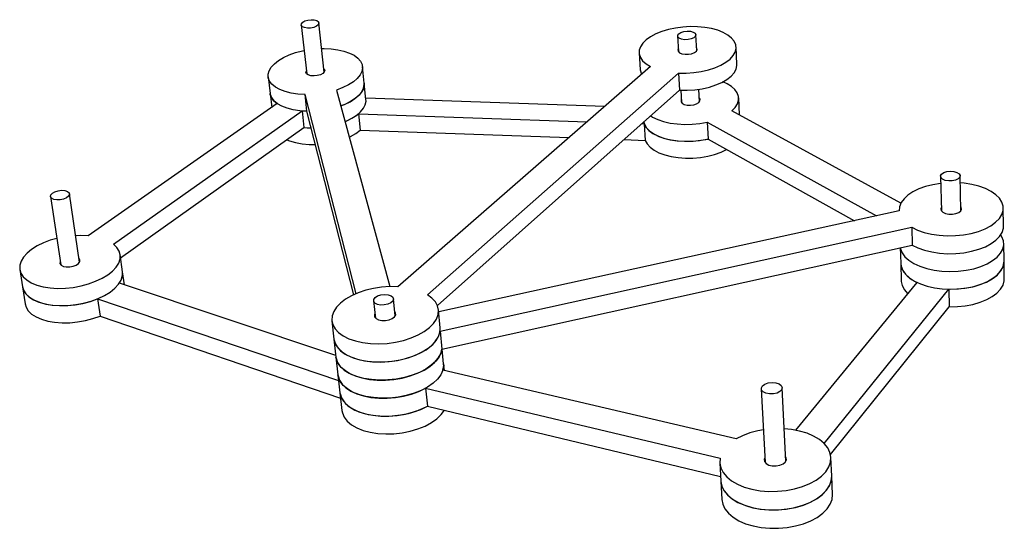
# Model space of a CAD drawing. Extents: x 467 to 718, y 525 to 654.
import ezdxf

# ---------------------------------------------------------------- set-up
doc = ezdxf.new("R2010")
doc.units = 0
doc.layers.get('0').update_dxf_attribs({"linetype": 'CONTINUOUS'})

msp = doc.modelspace()

# ---------------------------------------------------------------- linework, layer by layer
at = {"color": 7, "linetype": 'CONTINUOUS'}
for p, q in [((538.92, 652.94), (540.32, 640.48)), ((544.8, 640.97), (543.43, 653.43)), ((634.65, 650.12), (634.89, 646.08)), ((639.49, 646.36), (639.26, 650.4)), ((649.73, 642.98), (649.5, 647.31)), ((624.85, 645.83), (625.13, 641.51)), ((554.96, 638.16), (554.52, 642.37)), ((627.74, 642.35), (563.53, 586.43)), ((530.51, 639.76), (531.01, 635.55)), ((571.04, 584.4), (634.9, 640.69)), ((634.9, 640.69), (635.16, 636.33)), ((547.92, 636.4), (561.44, 586.46)), ((555.39, 633.96), (554.96, 638.16)), ((573.56, 581.66), (635.16, 636.33)), ((635.47, 636.32), (635.66, 633.17)), ((640.23, 633.44), (640.05, 636.59)), ((531.01, 635.55), (531.43, 631.97)), ((552.86, 584.67), (539.9, 635.25)), ((540.38, 631.01), (539.9, 635.25)), ((616.14, 632.24), (555.36, 634.31)), ((650.4, 630.12), (650.17, 634.39)), ((532.82, 632.95), (484.74, 599.35)), ((491.18, 597.23), (539.14, 631.07)), ((539.14, 631.07), (540.38, 631.01)), ((539.14, 631.07), (539.62, 626.85)), ((552.27, 584.41), (540.38, 631.01)), ((691.4, 607.63), (648.46, 631.1)), ((553.52, 630.38), (611.67, 628.36)), ((553.52, 630.38), (553.96, 626.19)), ((650.4, 630.04), (650.4, 630.12)), ((650.4, 630.04), (650.4, 630.12)), ((650.4, 630.04), (650.4, 630.12)), ((493, 593.74), (539.62, 626.85)), ((553.96, 626.19), (607.01, 624.3)), ((625.62, 627.87), (626.14, 627.85)), ((626.14, 627.85), (626.42, 623.61)), ((642.13, 628.25), (685.17, 604.44)), ((642.13, 628.25), (642.37, 623.95)), ((621.04, 623.8), (626.42, 623.61)), ((642.37, 623.95), (679.58, 603.21)), ((701.52, 614.47), (701.73, 605.65)), ((706.67, 605.76), (706.48, 614.58)), ((475.19, 609.35), (477.8, 591.97)), ((482.57, 592.68), (480, 610.06)), ((717.51, 601.87), (717.44, 606.39)), ((690.97, 605.71), (573.88, 580.05)), ((690.97, 605.8), (690.97, 605.71)), ((574.26, 575.15), (694.17, 601.56)), ((694.17, 601.56), (694.29, 597.03)), ((574.7, 570.58), (694.29, 597.03)), ((691.25, 596.36), (691.37, 592.35)), ((717.64, 592.9), (717.58, 597.38)), ((493.49, 590.23), (492.88, 594.59)), ((691.37, 592.35), (691.5, 587.91)), ((717.71, 588.45), (717.64, 592.9)), ((467.35, 590.81), (468.03, 586.45)), ((493.96, 586.91), (493.49, 590.23)), ((468.03, 586.45), (468.71, 582.1)), ((547.71, 568.93), (492.69, 587.33)), ((695.51, 587.53), (664.62, 549.98)), ((562.85, 579.03), (562.4, 583.39)), ((671.9, 546.62), (703.61, 585.81)), ((703.61, 585.81), (703.71, 581.34)), ((487.14, 583.36), (548.41, 562.62)), ((487.14, 583.36), (487.78, 578.99)), ((557.33, 582.85), (557.79, 578.49)), ((673.54, 543.8), (703.71, 581.34)), ((487.78, 578.99), (548.92, 558.14)), ((574.27, 576), (573.82, 580.6)), ((546.72, 577.74), (547.23, 573.15)), ((574.26, 575.15), (574.7, 570.58)), ((547.23, 573.15), (547.75, 568.58)), ((547.75, 568.58), (548.26, 564.03)), ((575.15, 566.88), (574.79, 570.6)), ((575.32, 565.16), (575.15, 566.88)), ((548.26, 564.03), (548.76, 559.51)), ((649.52, 547.76), (574.97, 565.24)), ((548.76, 559.51), (549.27, 555.01)), ((570.54, 560.65), (645.42, 542.88)), ((570.54, 560.65), (571, 556.1)), ((655.91, 560.52), (656.86, 541.8)), ((662.14, 542.04), (661.25, 560.77)), ((571, 556.1), (645.54, 538.26)), ((645.34, 541.72), (645.61, 537.05)), ((673.83, 538.34), (673.64, 543.02)), ((674.02, 533.69), (673.83, 538.34)), ((645.61, 537.05), (645.87, 532.41))]:
    msp.add_line(p, q, dxfattribs=at)
at = {"color": 7, "linetype": 'CONTINUOUS', "flags": 128}
for points in [[(542.24, 654.21), (542.89, 654.02), (543.31, 653.72), (543.44, 653.34), (543.26, 652.95), (542.81, 652.58), (542.13, 652.3), (541.32, 652.14), (540.5, 652.12), (539.76, 652.24), (539.22, 652.49), (538.95, 652.83), (538.97, 653.22), (539.3, 653.61), (539.87, 653.94), (540.62, 654.16), (541.45, 654.26), (542.24, 654.21)], [(634.9, 640.69), (636.82, 640.68), (638.76, 640.81), (640.65, 641.09), (642.46, 641.51), (644.14, 642.05), (645.64, 642.7), (646.94, 643.44), (648, 644.26), (648.79, 645.14), (649.29, 646.05), (649.5, 646.98), (649.41, 647.89), (649.03, 648.77), (648.36, 649.59), (647.43, 650.35), (646.25, 651.01), (644.85, 651.56), (643.27, 652), (641.55, 652.3), (639.73, 652.48), (637.85, 652.51), (635.95, 652.4), (634.08, 652.15), (632.28, 651.77), (630.6, 651.27), (629.08, 650.66), (627.74, 649.95), (626.63, 649.15), (625.77, 648.3), (625.18, 647.4), (624.88, 646.48), (624.88, 645.57), (625.17, 644.67), (625.75, 643.83), (626.62, 643.04), (627.74, 642.35)], [(637.88, 651.31), (638.58, 651.12), (639.06, 650.81), (639.26, 650.43), (639.14, 650.02), (638.73, 649.65), (638.08, 649.36), (637.28, 649.19), (636.43, 649.17), (635.65, 649.3), (635.05, 649.55), (634.71, 649.91), (634.67, 650.31), (634.94, 650.7), (635.48, 651.04), (636.21, 651.27), (637.05, 651.36), (637.88, 651.31)], [(539.9, 635.25), (538.1, 635.36), (536.4, 635.62), (534.86, 636.01), (533.51, 636.52), (532.38, 637.14), (531.49, 637.86), (530.88, 638.66), (530.55, 639.52), (530.51, 640.41), (530.76, 641.31), (531.3, 642.21), (532.1, 643.09), (533.15, 643.91), (534.42, 644.66), (535.88, 645.33), (537.5, 645.9), (539.24, 646.35), (539.65, 646.43)], [(544.15, 646.92), (544.74, 646.93), (546.53, 646.84), (548.22, 646.63), (549.78, 646.28), (551.17, 645.8), (552.35, 645.21), (553.3, 644.53), (553.99, 643.76), (554.4, 642.92), (554.53, 642.04), (554.37, 641.13), (553.92, 640.22), (553.19, 639.34), (552.2, 638.49), (550.97, 637.7), (549.53, 637), (547.92, 636.4)], [(634.84, 646.93), (634.71, 646.63), (634.78, 646.23)], [(634.78, 646.23), (635.14, 645.87), (635.75, 645.61), (636.53, 645.47), (637.38, 645.48), (638.21, 645.62), (638.91, 645.89), (639.4, 646.25), (639.62, 646.66), (639.55, 647.06), (639.44, 647.2)], [(544.71, 641.79), (544.74, 641.76), (544.91, 641.38), (544.8, 640.98), (544.41, 640.59), (543.79, 640.27), (543.01, 640.05), (542.18, 639.97), (541.38, 640.03), (540.72, 640.22), (540.28, 640.52), (540.11, 640.9), (540.23, 641.3)], [(625.13, 641.51), (625.16, 641.25), (625.45, 640.35)], [(635.16, 636.33), (637.08, 636.32), (639.01, 636.46), (640.9, 636.74), (642.71, 637.15), (644.38, 637.7), (645.88, 638.35), (647.17, 639.1), (648.23, 639.92), (649.01, 640.8), (649.52, 641.72), (649.73, 642.65), (649.73, 642.98)], [(648.46, 631.1), (649.31, 631.98), (649.88, 632.9), (650.15, 633.83), (650.13, 634.76), (649.82, 635.66), (649.21, 636.52), (648.34, 637.3), (647.22, 638), (646.1, 638.51)], [(554.96, 638.16), (554.97, 637.82), (554.81, 636.91), (554.36, 636), (553.63, 635.11), (552.65, 634.26), (551.42, 633.47), (549.99, 632.76), (549.01, 632.38)], [(549.01, 632.38), (549.92, 632.73), (551.36, 633.43), (552.6, 634.22), (553.59, 635.07), (554.33, 635.96), (554.79, 636.87), (554.97, 637.78), (554.96, 638.16)], [(540.38, 631.01), (538.58, 631.12), (536.89, 631.38), (535.35, 631.77), (534, 632.29), (532.87, 632.92), (531.99, 633.64), (531.38, 634.44), (531.05, 635.3), (531.01, 635.55)], [(531.01, 635.55), (531.04, 635.34), (531.35, 634.48), (531.95, 633.68), (532.82, 632.95)], [(550.09, 628.4), (550.37, 628.52), (551.81, 629.22), (553.04, 630.01), (554.04, 630.86), (554.77, 631.75), (555.23, 632.67), (555.41, 633.58), (555.39, 633.96)], [(635.61, 634.02), (635.52, 633.84), (635.51, 633.43), (635.79, 633.05), (636.33, 632.75), (637.06, 632.57), (637.9, 632.53), (638.74, 632.64), (639.48, 632.88)], [(639.48, 632.88), (640.03, 633.22), (640.33, 633.62), (640.34, 634.04), (640.18, 634.29)], [(550.09, 628.4), (551.04, 628.82), (552.39, 629.56), (553.52, 630.38)], [(627.83, 629.83), (628.29, 629.54), (629.59, 628.91), (631.09, 628.4), (632.76, 628.01), (634.56, 627.77), (636.45, 627.67), (638.37, 627.71), (640.28, 627.91), (642.13, 628.25)], [(539.62, 626.85), (541.44, 626.78), (541.46, 626.78)], [(539.62, 626.85), (540.43, 626.8), (541.46, 626.78)], [(551.15, 624.46), (551.49, 624.62), (552.83, 625.37), (553.96, 626.19)], [(626.03, 628.23), (626.2, 627.69), (626.71, 626.82), (627.51, 626), (628.57, 625.27), (629.86, 624.63), (631.36, 624.11), (633.03, 623.73), (634.82, 623.48), (636.7, 623.38), (638.62, 623.42), (640.52, 623.62), (642.37, 623.95)], [(626.14, 627.85), (626.6, 626.97), (627.35, 626.14), (628.36, 625.39), (629.62, 624.73), (631.08, 624.19), (632.73, 623.78), (634.5, 623.51), (636.37, 623.38), (638.29, 623.4), (640.2, 623.57), (642.06, 623.88), (642.37, 623.95)], [(535.26, 623.76), (535.99, 623.47), (537.48, 623.05), (539.14, 622.75), (540.91, 622.6), (542.53, 622.59)], [(626.42, 623.61), (626.88, 622.72), (627.63, 621.88), (628.64, 621.13), (629.89, 620.47), (631.35, 619.93), (632.99, 619.52), (634.76, 619.24), (636.63, 619.11), (638.54, 619.13), (640.44, 619.3), (642.3, 619.61), (644.06, 620.06), (645.68, 620.64), (647.11, 621.31)], [(704.87, 615.71), (705.65, 615.49), (706.21, 615.14), (706.47, 614.7), (706.39, 614.24), (706, 613.82), (705.33, 613.5), (704.48, 613.31), (703.57, 613.29), (702.71, 613.44), (702.03, 613.73), (701.62, 614.13), (701.52, 614.59), (701.77, 615.03), (702.31, 615.41), (703.08, 615.67), (703.97, 615.77), (704.87, 615.71)], [(478.84, 610.87), (479.5, 610.65), (479.91, 610.31), (480, 609.88), (479.77, 609.43), (479.25, 609.01), (478.5, 608.69), (477.63, 608.51), (476.75, 608.49), (475.99, 608.63), (475.45, 608.92), (475.2, 609.32), (475.27, 609.77), (475.66, 610.21), (476.3, 610.58), (477.13, 610.83), (478.01, 610.94), (478.84, 610.87)], [(701.56, 612.69), (701.47, 612.68), (699.51, 612.35), (697.67, 611.88), (695.98, 611.27), (694.48, 610.54), (693.21, 609.7), (692.21, 608.78), (691.49, 607.79), (691.07, 606.76), (690.97, 605.71)], [(694.17, 601.56), (695.63, 600.84), (697.32, 600.25), (699.17, 599.8), (701.15, 599.51), (703.2, 599.38), (705.28, 599.42), (707.34, 599.62), (709.31, 599.98), (711.16, 600.5), (712.84, 601.15), (714.3, 601.93), (715.51, 602.8), (716.45, 603.76), (717.08, 604.78), (717.4, 605.82), (717.4, 606.87), (717.08, 607.9), (716.45, 608.89), (715.53, 609.81), (714.33, 610.64), (712.9, 611.36), (711.26, 611.95), (709.46, 612.4), (707.53, 612.71), (706.52, 612.81)], [(701.7, 606.62), (701.54, 606.23), (701.65, 605.76), (702.06, 605.35), (702.73, 605.04), (703.58, 604.87), (704.5, 604.86), (705.38, 605.01), (706.12, 605.3), (706.62, 605.7), (706.83, 606.16), (706.72, 606.62), (706.65, 606.73)], [(694.29, 597.03), (695.76, 596.3), (697.44, 595.71), (699.28, 595.26), (701.26, 594.96), (703.31, 594.83), (705.38, 594.87), (707.43, 595.07), (709.4, 595.44), (711.25, 595.95), (712.92, 596.61), (714.38, 597.39), (715.59, 598.27), (716.52, 599.23), (717.15, 600.25), (717.47, 601.3), (717.51, 601.87)], [(476.79, 598.7), (475.12, 598.22), (473.37, 597.56), (471.78, 596.79), (470.38, 595.92), (469.22, 594.97), (468.31, 593.97), (467.69, 592.93), (467.36, 591.89), (467.34, 590.87), (467.63, 589.89), (468.23, 588.98), (469.12, 588.16), (470.27, 587.45), (471.67, 586.86), (473.28, 586.43), (475.06, 586.14), (476.96, 586.02), (478.95, 586.06), (480.96, 586.27), (482.95, 586.64), (484.86, 587.15), (486.66, 587.81), (488.3, 588.58), (489.74, 589.46), (490.93, 590.41), (491.87, 591.42), (492.51, 592.46), (492.85, 593.5), (492.89, 594.53), (492.61, 595.5), (492.04, 596.41), (491.18, 597.23), (491.18, 597.23)], [(484.74, 599.35), (482.86, 599.43), (481.58, 599.4)], [(691.28, 596.36), (691.33, 596.09), (691.74, 595.06), (692.45, 594.07), (693.46, 593.16), (694.74, 592.35), (696.25, 591.65), (697.97, 591.08), (699.84, 590.66), (701.83, 590.4), (703.89, 590.31), (705.96, 590.38), (707.99, 590.62), (709.93, 591.02), (711.73, 591.57), (713.35, 592.26), (714.75, 593.07), (715.9, 593.97), (716.76, 594.95), (717.32, 595.98), (717.57, 597.04), (717.49, 598.1), (717.1, 599.13), (716.75, 599.68)], [(477.67, 592.9), (477.6, 592.76), (477.59, 592.31), (477.88, 591.91), (478.44, 591.61), (479.2, 591.46), (480.08, 591.47), (480.96, 591.64), (481.73, 591.95), (482.32, 592.36), (482.63, 592.82), (482.64, 593.28), (482.43, 593.6)], [(691.37, 592.35), (691.47, 591.62), (691.87, 590.59), (692.58, 589.6), (693.59, 588.68), (694.86, 587.86), (696.37, 587.16), (698.08, 586.59), (699.96, 586.17), (701.94, 585.9), (703.99, 585.81), (706.05, 585.88), (708.08, 586.12), (710.01, 586.52), (711.81, 587.08), (713.43, 587.77), (714.83, 588.58), (715.97, 589.48), (716.83, 590.47), (717.39, 591.5), (717.63, 592.57), (717.64, 592.9)], [(691.37, 592.35), (691.38, 592.21), (691.61, 591.15), (692.15, 590.13), (693, 589.18), (694.13, 588.3), (695.51, 587.53)], [(703.61, 585.81), (705.67, 585.86), (707.71, 586.07), (709.67, 586.44), (711.49, 586.96), (713.15, 587.63), (714.59, 588.42), (715.78, 589.31), (716.69, 590.28), (717.31, 591.31), (717.61, 592.37), (717.64, 592.9)], [(468.03, 586.45), (468.32, 585.52), (468.91, 584.61), (469.8, 583.78), (470.95, 583.07), (472.35, 582.48), (473.95, 582.04), (475.73, 581.75), (477.63, 581.63), (479.6, 581.67), (481.61, 581.88), (483.59, 582.25), (485.51, 582.77), (487.3, 583.42), (488.94, 584.2), (490.37, 585.08), (491.56, 586.03), (492.49, 587.05), (493.13, 588.09), (493.47, 589.14), (493.5, 590.17), (493.49, 590.23)], [(492.69, 587.33), (493.25, 588.38), (493.51, 589.42), (493.49, 590.23)], [(703.71, 581.34), (705.77, 581.38), (707.8, 581.59), (709.75, 581.96), (711.58, 582.49), (713.23, 583.16), (714.66, 583.95), (715.85, 584.84), (716.76, 585.82), (717.38, 586.85), (717.68, 587.91), (717.71, 588.45)], [(468.03, 586.45), (468.28, 585.61), (468.84, 584.69), (469.7, 583.85), (470.84, 583.13), (472.21, 582.53), (473.8, 582.07), (475.56, 581.77), (477.45, 581.63), (479.42, 581.66), (481.43, 581.85), (483.41, 582.21), (485.34, 582.71), (487.14, 583.36)], [(563.53, 586.43), (561.47, 586.46), (559.38, 586.31), (557.32, 586), (555.32, 585.53), (553.44, 584.9), (551.72, 584.14), (550.2, 583.26), (548.92, 582.28), (547.9, 581.23), (547.19, 580.13), (546.78, 579), (546.7, 577.87), (546.95, 576.78), (547.53, 575.74), (548.41, 574.79), (549.59, 573.94), (551.03, 573.22), (552.69, 572.65), (554.55, 572.23), (556.55, 571.99), (558.64, 571.93), (560.77, 572.04), (562.89, 572.33), (564.95, 572.8), (566.88, 573.42), (568.66, 574.18), (570.22, 575.06), (571.54, 576.05), (572.58, 577.11), (573.32, 578.22), (573.74, 579.35), (573.83, 580.47), (573.6, 581.57), (573.04, 582.6), (572.18, 583.55), (571.04, 584.4)], [(691.5, 587.91), (691.51, 587.76), (691.74, 586.71), (692.29, 585.68), (693.13, 584.72), (693.17, 584.68)], [(561.02, 584.4), (561.76, 584.16), (562.24, 583.77), (562.4, 583.3), (562.22, 582.8), (561.72, 582.35), (560.97, 582), (560.06, 581.8), (559.13, 581.78), (558.3, 581.95), (557.68, 582.27), (557.36, 582.71), (557.37, 583.2), (557.72, 583.68), (558.36, 584.09), (559.2, 584.36), (560.13, 584.47), (561.02, 584.4)], [(468.71, 582.1), (468.95, 581.27), (469.52, 580.34), (470.38, 579.5), (471.51, 578.77), (472.88, 578.17), (474.47, 577.71), (476.23, 577.41), (478.11, 577.27), (480.08, 577.29), (482.08, 577.49), (484.06, 577.84), (485.98, 578.35), (487.78, 578.99)], [(557.68, 579.52), (557.58, 579.29), (557.6, 578.79)], [(557.6, 578.79), (557.95, 578.35), (558.57, 578.02), (559.4, 577.84), (560.33, 577.84), (561.26, 578.01), (562.06, 578.33), (562.65, 578.77), (562.95, 579.27), (562.92, 579.77), (562.74, 580.05)], [(547.23, 573.15), (547.47, 572.18), (548.04, 571.14), (548.93, 570.18), (550.1, 569.33), (551.54, 568.6), (553.2, 568.03), (555.05, 567.61), (557.05, 567.37), (559.13, 567.3), (561.26, 567.42), (563.37, 567.71), (565.42, 568.17), (567.35, 568.79), (569.12, 569.56), (570.68, 570.44), (571.99, 571.43), (573.03, 572.5), (573.77, 573.61), (574.19, 574.75), (574.28, 575.88), (574.27, 576)], [(547.23, 573.15), (547.27, 572.88), (547.64, 571.8), (548.32, 570.79), (549.31, 569.86), (550.58, 569.05), (552.1, 568.38), (553.84, 567.86), (555.75, 567.5), (557.78, 567.32), (559.89, 567.32), (562.02, 567.5), (564.11, 567.85), (566.13, 568.37), (568, 569.05), (569.7, 569.86), (571.18, 570.79), (572.4, 571.8), (573.33, 572.89), (573.95, 574.01), (574.26, 575.15)], [(547.75, 568.58), (547.78, 568.31), (548.15, 567.23), (548.83, 566.21), (549.82, 565.28), (551.09, 564.46), (552.61, 563.79), (554.34, 563.26), (556.25, 562.9), (558.27, 562.72), (560.37, 562.72), (562.5, 562.9), (564.59, 563.25), (566.59, 563.77), (568.47, 564.45), (570.16, 565.26), (571.63, 566.19), (572.85, 567.21), (573.78, 568.3), (574.4, 569.43), (574.7, 570.58)], [(574.7, 570.58), (574.52, 569.76), (573.99, 568.62), (573.14, 567.52), (572.01, 566.48), (570.61, 565.52), (568.97, 564.67), (567.15, 563.95), (565.17, 563.38), (563.1, 562.98), (560.98, 562.75), (558.87, 562.7), (556.82, 562.83), (554.87, 563.14), (553.09, 563.62), (551.5, 564.26), (550.16, 565.03), (549.09, 565.93), (548.31, 566.93), (547.86, 568), (547.75, 568.58)], [(575.15, 566.88), (575.17, 566.35), (574.96, 565.2), (574.43, 564.06), (573.59, 562.95), (572.46, 561.91), (571.06, 560.95), (569.43, 560.09), (567.61, 559.38), (565.64, 558.81), (563.58, 558.4), (561.46, 558.17), (559.36, 558.12), (557.31, 558.26), (555.37, 558.57), (553.59, 559.05), (552.01, 559.69), (550.67, 560.47), (549.6, 561.37), (548.83, 562.37), (548.37, 563.45), (548.26, 564.03)], [(574.97, 565.24), (575.17, 566.39), (575.15, 566.88)], [(548.26, 564.03), (548.29, 563.82), (548.64, 562.72), (549.31, 561.69), (550.28, 560.76), (551.53, 559.93), (553.04, 559.25), (554.76, 558.71), (556.65, 558.34), (558.67, 558.15), (560.76, 558.14), (562.88, 558.31), (564.97, 558.65), (566.97, 559.17), (568.85, 559.84), (570.54, 560.65)], [(659.6, 562.03), (660.42, 561.76), (661, 561.34), (661.24, 560.83), (661.13, 560.29), (660.67, 559.8), (659.93, 559.43), (659, 559.21), (658.02, 559.2), (657.11, 559.37), (656.4, 559.72), (655.99, 560.2), (655.93, 560.73), (656.22, 561.25), (656.83, 561.69), (657.68, 561.99), (658.65, 562.11), (659.6, 562.03)], [(548.76, 559.51), (548.8, 559.29), (549.15, 558.19), (549.81, 557.16), (550.78, 556.22), (552.04, 555.39), (553.54, 554.7), (555.25, 554.16), (557.14, 553.79), (559.15, 553.59), (561.24, 553.58), (563.35, 553.75), (565.43, 554.1), (567.44, 554.62), (569.31, 555.29), (571, 556.1)], [(548.76, 559.51), (548.89, 558.87), (549.36, 557.79), (550.15, 556.79), (551.23, 555.89), (552.58, 555.11), (554.16, 554.48), (555.95, 554), (557.89, 553.7), (559.94, 553.57), (562.04, 553.62), (564.15, 553.86), (566.2, 554.27), (568.16, 554.85), (569.97, 555.58), (571, 556.1)], [(549.27, 555.01), (549.4, 554.37), (549.87, 553.29), (550.65, 552.28), (551.73, 551.38), (553.08, 550.59), (554.66, 549.95), (556.44, 549.47), (558.38, 549.17), (560.42, 549.04), (562.52, 549.09), (564.62, 549.33), (566.67, 549.74), (568.62, 550.32), (570.42, 551.05), (572.03, 551.91), (573.41, 552.89), (574.52, 553.95), (575.34, 555.06)], [(645.42, 542.88), (645.34, 541.65), (645.61, 540.43), (646.21, 539.25), (647.13, 538.15), (648.36, 537.15), (649.86, 536.28), (651.6, 535.56), (653.54, 535.01), (655.62, 534.63), (657.81, 534.45), (660.03, 534.47), (662.24, 534.68), (664.38, 535.09), (666.4, 535.67), (668.25, 536.42), (669.88, 537.32), (671.26, 538.34), (672.34, 539.46), (673.11, 540.65), (673.54, 541.88), (673.63, 543.13), (673.38, 544.35), (672.8, 545.52), (671.9, 546.62), (670.7, 547.61), (669.23, 548.48), (667.54, 549.2), (665.65, 549.76), (663.62, 550.15), (661.75, 550.33)], [(656.44, 550.09), (655.05, 549.83), (653.04, 549.3), (651.18, 548.6), (649.52, 547.76)], [(656.8, 542.94), (656.65, 542.56), (656.73, 542.01), (657.14, 541.52), (657.83, 541.15), (658.72, 540.94), (659.7, 540.92), (660.66, 541.09), (661.47, 541.43), (662.03, 541.89), (662.29, 542.44), (662.21, 542.98), (662.09, 543.19)], [(645.61, 537.05), (645.84, 535.86), (646.4, 534.68), (647.3, 533.56), (648.5, 532.55), (649.97, 531.66), (651.69, 530.92), (653.6, 530.35), (655.67, 529.96), (657.84, 529.76), (660.06, 529.76), (662.27, 529.95), (664.41, 530.34), (666.44, 530.91), (668.3, 531.65), (669.95, 532.54), (671.34, 533.55), (672.45, 534.67), (673.25, 535.85), (673.71, 537.09), (673.83, 538.33), (673.83, 538.34)], [(645.61, 537.05), (645.61, 536.98), (645.87, 535.75), (646.47, 534.57), (647.4, 533.47), (648.62, 532.46), (650.12, 531.59), (651.86, 530.86), (653.79, 530.31), (655.87, 529.93), (658.04, 529.75), (660.26, 529.77), (662.47, 529.98), (664.6, 530.38), (666.62, 530.97), (668.46, 531.72), (670.09, 532.62), (671.46, 533.65), (672.54, 534.77), (673.3, 535.97), (673.73, 537.2), (673.83, 538.34)], [(645.87, 532.41), (646.1, 531.22), (646.67, 530.03), (647.56, 528.91), (648.76, 527.89), (650.23, 527), (651.94, 526.25), (653.85, 525.68), (655.91, 525.28), (658.08, 525.08), (660.29, 525.08), (662.49, 525.27), (664.63, 525.66), (666.65, 526.23), (668.51, 526.97), (670.15, 527.86), (671.54, 528.88), (672.65, 530), (673.44, 531.19), (673.9, 532.43), (674.02, 533.68), (674.02, 533.69)]]:
    msp.add_lwpolyline(points, dxfattribs=at)

doc.saveas('drawing.dxf')
